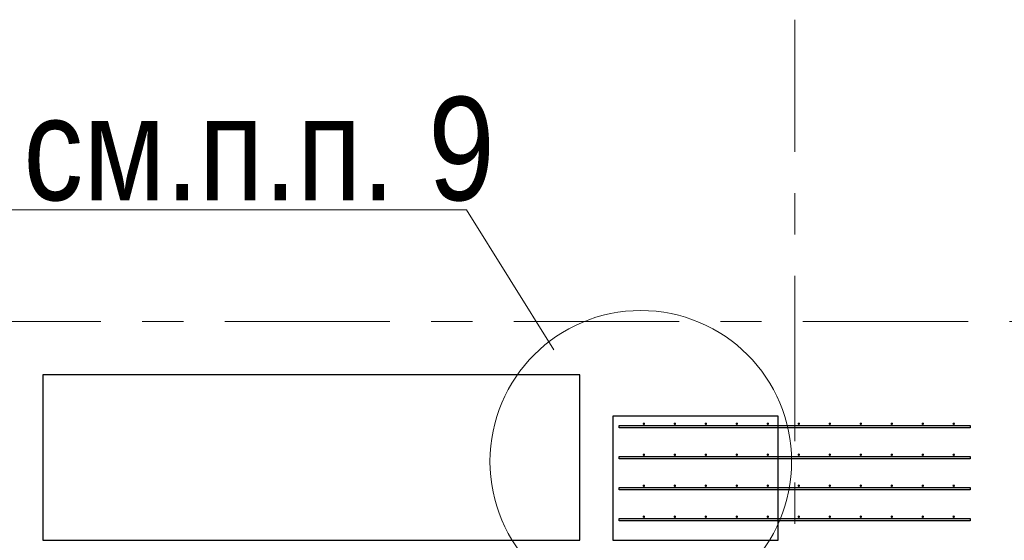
# Model space of a CAD drawing. Header units: metres. Extents: x -38 to 90, y -15 to 21.
# Tile 28 of 129: x 22.07 to 24.46, y 6.87 to 8.13. Entities that reach past the tile are written whole.
import ezdxf

# ---------------------------------------------------------------- set-up
doc = ezdxf.new("R2010")
doc.units = ezdxf.units.M
doc.linetypes.add('______11', pattern=[0.5, 0.4, -0.05, 0, -0.05])
doc.linetypes.add('______5', pattern=[1.1, 0.8, -0.1, 0.1, -0.1])
for name, color, linetype, lineweight in [('XR$2$Осевая линия (1)', 7, '______5', 13), ('XR$3$Арматурный каркас 01', 4, 'Continuous', 35), ('XR$3$Общий слой (1)_1', 7, 'Continuous', 13), ('XR$3$Перекрытие (1)', 7, 'Continuous', 35), ('XR$3$Фундамент (1)_1', 7, 'Continuous', 35)]:
    doc.layers.add(name, color=color, linetype=linetype, lineweight=lineweight)
doc.styles.add('ARIAL', font='arial.ttf')

msp = doc.modelspace()

# ---------------------------------------------------------------- hatches: boundary and pattern name
at = {"layer": 'XR$3$Арматурный каркас 01', "linetype": 'Continuous', "lineweight": 50, "transparency": 33554687}
for points in [[(23.588, 7.1522), (23.5878, 7.1534), (23.5871, 7.1544), (23.5861, 7.155), (23.585, 7.1552), (23.5839, 7.155), (23.5829, 7.1544), (23.5822, 7.1534), (23.582, 7.1522), (23.5822, 7.1511), (23.5829, 7.1501), (23.5839, 7.1495), (23.585, 7.1492), (23.5861, 7.1495), (23.5871, 7.1501), (23.5878, 7.1511)], [(23.663, 7.1522), (23.6628, 7.1534), (23.6621, 7.1544), (23.6611, 7.155), (23.66, 7.1552), (23.6589, 7.155), (23.6579, 7.1544), (23.6572, 7.1534), (23.657, 7.1522), (23.6572, 7.1511), (23.6579, 7.1501), (23.6589, 7.1495), (23.66, 7.1492), (23.6611, 7.1495), (23.6621, 7.1501), (23.6628, 7.1511)], [(23.738, 7.1522), (23.7378, 7.1534), (23.7371, 7.1544), (23.7361, 7.155), (23.735, 7.1552), (23.7339, 7.155), (23.7329, 7.1544), (23.7322, 7.1534), (23.732, 7.1522), (23.7322, 7.1511), (23.7329, 7.1501), (23.7339, 7.1495), (23.735, 7.1492), (23.7361, 7.1495), (23.7371, 7.1501), (23.7378, 7.1511)], [(23.813, 7.1522), (23.8128, 7.1534), (23.8121, 7.1544), (23.8111, 7.155), (23.81, 7.1552), (23.8089, 7.155), (23.8079, 7.1544), (23.8072, 7.1534), (23.807, 7.1522), (23.8072, 7.1511), (23.8079, 7.1501), (23.8089, 7.1495), (23.81, 7.1492), (23.8111, 7.1495), (23.8121, 7.1501), (23.8128, 7.1511)], [(23.888, 7.1522), (23.8878, 7.1534), (23.8871, 7.1544), (23.8861, 7.155), (23.885, 7.1552), (23.8839, 7.155), (23.8829, 7.1544), (23.8822, 7.1534), (23.882, 7.1522), (23.8822, 7.1511), (23.8829, 7.1501), (23.8839, 7.1495), (23.885, 7.1492), (23.8861, 7.1495), (23.8871, 7.1501), (23.8878, 7.1511)], [(23.963, 7.1522), (23.9628, 7.1534), (23.9621, 7.1544), (23.9611, 7.155), (23.96, 7.1552), (23.9589, 7.155), (23.9579, 7.1544), (23.9572, 7.1534), (23.957, 7.1522), (23.9572, 7.1511), (23.9579, 7.1501), (23.9589, 7.1495), (23.96, 7.1492), (23.9611, 7.1495), (23.9621, 7.1501), (23.9628, 7.1511)], [(24.038, 7.1522), (24.0378, 7.1534), (24.0371, 7.1544), (24.0361, 7.155), (24.035, 7.1552), (24.0339, 7.155), (24.0329, 7.1544), (24.0322, 7.1534), (24.032, 7.1522), (24.0322, 7.1511), (24.0329, 7.1501), (24.0339, 7.1495), (24.035, 7.1492), (24.0361, 7.1495), (24.0371, 7.1501), (24.0378, 7.1511)], [(24.113, 7.1522), (24.1128, 7.1534), (24.1121, 7.1544), (24.1111, 7.155), (24.11, 7.1552), (24.1089, 7.155), (24.1079, 7.1544), (24.1072, 7.1534), (24.107, 7.1522), (24.1072, 7.1511), (24.1079, 7.1501), (24.1089, 7.1495), (24.11, 7.1492), (24.1111, 7.1495), (24.1121, 7.1501), (24.1128, 7.1511)], [(24.188, 7.1522), (24.1878, 7.1534), (24.1871, 7.1544), (24.1861, 7.155), (24.185, 7.1552), (24.1839, 7.155), (24.1829, 7.1544), (24.1822, 7.1534), (24.182, 7.1522), (24.1822, 7.1511), (24.1829, 7.1501), (24.1839, 7.1495), (24.185, 7.1492), (24.1861, 7.1495), (24.1871, 7.1501), (24.1878, 7.1511)], [(24.263, 7.1522), (24.2628, 7.1534), (24.2621, 7.1544), (24.2611, 7.155), (24.26, 7.1552), (24.2589, 7.155), (24.2579, 7.1544), (24.2572, 7.1534), (24.257, 7.1522), (24.2572, 7.1511), (24.2579, 7.1501), (24.2589, 7.1495), (24.26, 7.1492), (24.2611, 7.1495), (24.2621, 7.1501), (24.2628, 7.1511)], [(24.338, 7.1522), (24.3378, 7.1534), (24.3371, 7.1544), (24.3361, 7.155), (24.335, 7.1552), (24.3339, 7.155), (24.3329, 7.1544), (24.3322, 7.1534), (24.332, 7.1522), (24.3322, 7.1511), (24.3329, 7.1501), (24.3339, 7.1495), (24.335, 7.1492), (24.3361, 7.1495), (24.3371, 7.1501), (24.3378, 7.1511)], [(23.588, 7.0772), (23.5878, 7.0784), (23.5871, 7.0794), (23.5861, 7.08), (23.585, 7.0802), (23.5839, 7.08), (23.5829, 7.0794), (23.5822, 7.0784), (23.582, 7.0772), (23.5822, 7.0761), (23.5829, 7.0751), (23.5839, 7.0745), (23.585, 7.0742), (23.5861, 7.0745), (23.5871, 7.0751), (23.5878, 7.0761)], [(23.663, 7.0772), (23.6628, 7.0784), (23.6621, 7.0794), (23.6611, 7.08), (23.66, 7.0802), (23.6589, 7.08), (23.6579, 7.0794), (23.6572, 7.0784), (23.657, 7.0772), (23.6572, 7.0761), (23.6579, 7.0751), (23.6589, 7.0745), (23.66, 7.0742), (23.6611, 7.0745), (23.6621, 7.0751), (23.6628, 7.0761)], [(23.738, 7.0772), (23.7378, 7.0784), (23.7371, 7.0794), (23.7361, 7.08), (23.735, 7.0802), (23.7339, 7.08), (23.7329, 7.0794), (23.7322, 7.0784), (23.732, 7.0772), (23.7322, 7.0761), (23.7329, 7.0751), (23.7339, 7.0745), (23.735, 7.0742), (23.7361, 7.0745), (23.7371, 7.0751), (23.7378, 7.0761)], [(23.813, 7.0772), (23.8128, 7.0784), (23.8121, 7.0794), (23.8111, 7.08), (23.81, 7.0802), (23.8089, 7.08), (23.8079, 7.0794), (23.8072, 7.0784), (23.807, 7.0772), (23.8072, 7.0761), (23.8079, 7.0751), (23.8089, 7.0745), (23.81, 7.0742), (23.8111, 7.0745), (23.8121, 7.0751), (23.8128, 7.0761)], [(23.888, 7.0772), (23.8878, 7.0784), (23.8871, 7.0794), (23.8861, 7.08), (23.885, 7.0802), (23.8839, 7.08), (23.8829, 7.0794), (23.8822, 7.0784), (23.882, 7.0772), (23.8822, 7.0761), (23.8829, 7.0751), (23.8839, 7.0745), (23.885, 7.0742), (23.8861, 7.0745), (23.8871, 7.0751), (23.8878, 7.0761)], [(23.963, 7.0772), (23.9628, 7.0784), (23.9621, 7.0794), (23.9611, 7.08), (23.96, 7.0802), (23.9589, 7.08), (23.9579, 7.0794), (23.9572, 7.0784), (23.957, 7.0772), (23.9572, 7.0761), (23.9579, 7.0751), (23.9589, 7.0745), (23.96, 7.0742), (23.9611, 7.0745), (23.9621, 7.0751), (23.9628, 7.0761)], [(24.038, 7.0772), (24.0378, 7.0784), (24.0371, 7.0794), (24.0361, 7.08), (24.035, 7.0802), (24.0339, 7.08), (24.0329, 7.0794), (24.0322, 7.0784), (24.032, 7.0772), (24.0322, 7.0761), (24.0329, 7.0751), (24.0339, 7.0745), (24.035, 7.0742), (24.0361, 7.0745), (24.0371, 7.0751), (24.0378, 7.0761)], [(24.113, 7.0772), (24.1128, 7.0784), (24.1121, 7.0794), (24.1111, 7.08), (24.11, 7.0802), (24.1089, 7.08), (24.1079, 7.0794), (24.1072, 7.0784), (24.107, 7.0772), (24.1072, 7.0761), (24.1079, 7.0751), (24.1089, 7.0745), (24.11, 7.0742), (24.1111, 7.0745), (24.1121, 7.0751), (24.1128, 7.0761)], [(24.188, 7.0772), (24.1878, 7.0784), (24.1871, 7.0794), (24.1861, 7.08), (24.185, 7.0802), (24.1839, 7.08), (24.1829, 7.0794), (24.1822, 7.0784), (24.182, 7.0772), (24.1822, 7.0761), (24.1829, 7.0751), (24.1839, 7.0745), (24.185, 7.0742), (24.1861, 7.0745), (24.1871, 7.0751), (24.1878, 7.0761)], [(24.263, 7.0772), (24.2628, 7.0784), (24.2621, 7.0794), (24.2611, 7.08), (24.26, 7.0802), (24.2589, 7.08), (24.2579, 7.0794), (24.2572, 7.0784), (24.257, 7.0772), (24.2572, 7.0761), (24.2579, 7.0751), (24.2589, 7.0745), (24.26, 7.0742), (24.2611, 7.0745), (24.2621, 7.0751), (24.2628, 7.0761)], [(24.338, 7.0772), (24.3378, 7.0784), (24.3371, 7.0794), (24.3361, 7.08), (24.335, 7.0802), (24.3339, 7.08), (24.3329, 7.0794), (24.3322, 7.0784), (24.332, 7.0772), (24.3322, 7.0761), (24.3329, 7.0751), (24.3339, 7.0745), (24.335, 7.0742), (24.3361, 7.0745), (24.3371, 7.0751), (24.3378, 7.0761)], [(23.588, 7.0022), (23.5878, 7.0034), (23.5871, 7.0044), (23.5861, 7.005), (23.585, 7.0052), (23.5839, 7.005), (23.5829, 7.0044), (23.5822, 7.0034), (23.582, 7.0022), (23.5822, 7.0011), (23.5829, 7.0001), (23.5839, 6.9995), (23.585, 6.9992), (23.5861, 6.9995), (23.5871, 7.0001), (23.5878, 7.0011)], [(23.663, 7.0022), (23.6628, 7.0034), (23.6621, 7.0044), (23.6611, 7.005), (23.66, 7.0052), (23.6589, 7.005), (23.6579, 7.0044), (23.6572, 7.0034), (23.657, 7.0022), (23.6572, 7.0011), (23.6579, 7.0001), (23.6589, 6.9995), (23.66, 6.9992), (23.6611, 6.9995), (23.6621, 7.0001), (23.6628, 7.0011)], [(23.738, 7.0022), (23.7378, 7.0034), (23.7371, 7.0044), (23.7361, 7.005), (23.735, 7.0052), (23.7339, 7.005), (23.7329, 7.0044), (23.7322, 7.0034), (23.732, 7.0022), (23.7322, 7.0011), (23.7329, 7.0001), (23.7339, 6.9995), (23.735, 6.9992), (23.7361, 6.9995), (23.7371, 7.0001), (23.7378, 7.0011)], [(23.813, 7.0022), (23.8128, 7.0034), (23.8121, 7.0044), (23.8111, 7.005), (23.81, 7.0052), (23.8089, 7.005), (23.8079, 7.0044), (23.8072, 7.0034), (23.807, 7.0022), (23.8072, 7.0011), (23.8079, 7.0001), (23.8089, 6.9995), (23.81, 6.9992), (23.8111, 6.9995), (23.8121, 7.0001), (23.8128, 7.0011)], [(23.888, 7.0022), (23.8878, 7.0034), (23.8871, 7.0044), (23.8861, 7.005), (23.885, 7.0052), (23.8839, 7.005), (23.8829, 7.0044), (23.8822, 7.0034), (23.882, 7.0022), (23.8822, 7.0011), (23.8829, 7.0001), (23.8839, 6.9995), (23.885, 6.9992), (23.8861, 6.9995), (23.8871, 7.0001), (23.8878, 7.0011)], [(23.963, 7.0022), (23.9628, 7.0034), (23.9621, 7.0044), (23.9611, 7.005), (23.96, 7.0052), (23.9589, 7.005), (23.9579, 7.0044), (23.9572, 7.0034), (23.957, 7.0022), (23.9572, 7.0011), (23.9579, 7.0001), (23.9589, 6.9995), (23.96, 6.9992), (23.9611, 6.9995), (23.9621, 7.0001), (23.9628, 7.0011)], [(24.038, 7.0022), (24.0378, 7.0034), (24.0371, 7.0044), (24.0361, 7.005), (24.035, 7.0052), (24.0339, 7.005), (24.0329, 7.0044), (24.0322, 7.0034), (24.032, 7.0022), (24.0322, 7.0011), (24.0329, 7.0001), (24.0339, 6.9995), (24.035, 6.9992), (24.0361, 6.9995), (24.0371, 7.0001), (24.0378, 7.0011)], [(24.113, 7.0022), (24.1128, 7.0034), (24.1121, 7.0044), (24.1111, 7.005), (24.11, 7.0052), (24.1089, 7.005), (24.1079, 7.0044), (24.1072, 7.0034), (24.107, 7.0022), (24.1072, 7.0011), (24.1079, 7.0001), (24.1089, 6.9995), (24.11, 6.9992), (24.1111, 6.9995), (24.1121, 7.0001), (24.1128, 7.0011)], [(24.188, 7.0022), (24.1878, 7.0034), (24.1871, 7.0044), (24.1861, 7.005), (24.185, 7.0052), (24.1839, 7.005), (24.1829, 7.0044), (24.1822, 7.0034), (24.182, 7.0022), (24.1822, 7.0011), (24.1829, 7.0001), (24.1839, 6.9995), (24.185, 6.9992), (24.1861, 6.9995), (24.1871, 7.0001), (24.1878, 7.0011)], [(24.263, 7.0022), (24.2628, 7.0034), (24.2621, 7.0044), (24.2611, 7.005), (24.26, 7.0052), (24.2589, 7.005), (24.2579, 7.0044), (24.2572, 7.0034), (24.257, 7.0022), (24.2572, 7.0011), (24.2579, 7.0001), (24.2589, 6.9995), (24.26, 6.9992), (24.2611, 6.9995), (24.2621, 7.0001), (24.2628, 7.0011)], [(24.338, 7.0022), (24.3378, 7.0034), (24.3371, 7.0044), (24.3361, 7.005), (24.335, 7.0052), (24.3339, 7.005), (24.3329, 7.0044), (24.3322, 7.0034), (24.332, 7.0022), (24.3322, 7.0011), (24.3329, 7.0001), (24.3339, 6.9995), (24.335, 6.9992), (24.3361, 6.9995), (24.3371, 7.0001), (24.3378, 7.0011)], [(23.588, 6.9272), (23.5878, 6.9284), (23.5871, 6.9294), (23.5861, 6.93), (23.585, 6.9302), (23.5839, 6.93), (23.5829, 6.9294), (23.5822, 6.9284), (23.582, 6.9272), (23.5822, 6.9261), (23.5829, 6.9251), (23.5839, 6.9245), (23.585, 6.9242), (23.5861, 6.9245), (23.5871, 6.9251), (23.5878, 6.9261)], [(23.663, 6.9272), (23.6628, 6.9284), (23.6621, 6.9294), (23.6611, 6.93), (23.66, 6.9302), (23.6589, 6.93), (23.6579, 6.9294), (23.6572, 6.9284), (23.657, 6.9272), (23.6572, 6.9261), (23.6579, 6.9251), (23.6589, 6.9245), (23.66, 6.9242), (23.6611, 6.9245), (23.6621, 6.9251), (23.6628, 6.9261)], [(23.738, 6.9272), (23.7378, 6.9284), (23.7371, 6.9294), (23.7361, 6.93), (23.735, 6.9302), (23.7339, 6.93), (23.7329, 6.9294), (23.7322, 6.9284), (23.732, 6.9272), (23.7322, 6.9261), (23.7329, 6.9251), (23.7339, 6.9245), (23.735, 6.9242), (23.7361, 6.9245), (23.7371, 6.9251), (23.7378, 6.9261)], [(23.813, 6.9272), (23.8128, 6.9284), (23.8121, 6.9294), (23.8111, 6.93), (23.81, 6.9302), (23.8089, 6.93), (23.8079, 6.9294), (23.8072, 6.9284), (23.807, 6.9272), (23.8072, 6.9261), (23.8079, 6.9251), (23.8089, 6.9245), (23.81, 6.9242), (23.8111, 6.9245), (23.8121, 6.9251), (23.8128, 6.9261)], [(23.888, 6.9272), (23.8878, 6.9284), (23.8871, 6.9294), (23.8861, 6.93), (23.885, 6.9302), (23.8839, 6.93), (23.8829, 6.9294), (23.8822, 6.9284), (23.882, 6.9272), (23.8822, 6.9261), (23.8829, 6.9251), (23.8839, 6.9245), (23.885, 6.9242), (23.8861, 6.9245), (23.8871, 6.9251), (23.8878, 6.9261)], [(23.963, 6.9272), (23.9628, 6.9284), (23.9621, 6.9294), (23.9611, 6.93), (23.96, 6.9302), (23.9589, 6.93), (23.9579, 6.9294), (23.9572, 6.9284), (23.957, 6.9272), (23.9572, 6.9261), (23.9579, 6.9251), (23.9589, 6.9245), (23.96, 6.9242), (23.9611, 6.9245), (23.9621, 6.9251), (23.9628, 6.9261)], [(24.038, 6.9272), (24.0378, 6.9284), (24.0371, 6.9294), (24.0361, 6.93), (24.035, 6.9302), (24.0339, 6.93), (24.0329, 6.9294), (24.0322, 6.9284), (24.032, 6.9272), (24.0322, 6.9261), (24.0329, 6.9251), (24.0339, 6.9245), (24.035, 6.9242), (24.0361, 6.9245), (24.0371, 6.9251), (24.0378, 6.9261)], [(24.113, 6.9272), (24.1128, 6.9284), (24.1121, 6.9294), (24.1111, 6.93), (24.11, 6.9302), (24.1089, 6.93), (24.1079, 6.9294), (24.1072, 6.9284), (24.107, 6.9272), (24.1072, 6.9261), (24.1079, 6.9251), (24.1089, 6.9245), (24.11, 6.9242), (24.1111, 6.9245), (24.1121, 6.9251), (24.1128, 6.9261)], [(24.188, 6.9272), (24.1878, 6.9284), (24.1871, 6.9294), (24.1861, 6.93), (24.185, 6.9302), (24.1839, 6.93), (24.1829, 6.9294), (24.1822, 6.9284), (24.182, 6.9272), (24.1822, 6.9261), (24.1829, 6.9251), (24.1839, 6.9245), (24.185, 6.9242), (24.1861, 6.9245), (24.1871, 6.9251), (24.1878, 6.9261)], [(24.263, 6.9272), (24.2628, 6.9284), (24.2621, 6.9294), (24.2611, 6.93), (24.26, 6.9302), (24.2589, 6.93), (24.2579, 6.9294), (24.2572, 6.9284), (24.257, 6.9272), (24.2572, 6.9261), (24.2579, 6.9251), (24.2589, 6.9245), (24.26, 6.9242), (24.2611, 6.9245), (24.2621, 6.9251), (24.2628, 6.9261)], [(24.338, 6.9272), (24.3378, 6.9284), (24.3371, 6.9294), (24.3361, 6.93), (24.335, 6.9302), (24.3339, 6.93), (24.3329, 6.9294), (24.3322, 6.9284), (24.332, 6.9272), (24.3322, 6.9261), (24.3329, 6.9251), (24.3339, 6.9245), (24.335, 6.9242), (24.3361, 6.9245), (24.3371, 6.9251), (24.3378, 6.9261)]]:
    msp.add_hatch(color=2, dxfattribs=at).paths.add_polyline_path(points)

# ---------------------------------------------------------------- linework, layer by layer
at = {"layer": 'XR$2$Осевая линия (1)', "color": 253, "linetype": '______11', "lineweight": 13, "true_color": 0xa0a0a0, "transparency": 33554687}
for p, q in [((23.95, -3.39), (23.95, 8.13)), ((-2.63, 7.4), (62.6, 7.4))]:
    msp.add_line(p, q, dxfattribs=at)
at = {"layer": 'XR$3$Арматурный каркас 01', "color": 2, "linetype": 'Continuous', "lineweight": 25, "transparency": 33554687}
for points in [[(23.525, 7.1482), (24.375, 7.1482), (24.375, 7.1422), (23.525, 7.1422), (23.525, 7.1482)], [(23.525, 7.1482), (24.375, 7.1482), (24.375, 7.1422), (23.525, 7.1422), (23.525, 7.1482)], [(23.525, 7.0732), (24.375, 7.0732), (24.375, 7.0672), (23.525, 7.0672), (23.525, 7.0732)], [(23.525, 7.0732), (24.375, 7.0732), (24.375, 7.0672), (23.525, 7.0672), (23.525, 7.0732)], [(23.525, 6.9982), (24.375, 6.9982), (24.375, 6.9922), (23.525, 6.9922), (23.525, 6.9982)], [(23.525, 6.9982), (24.375, 6.9982), (24.375, 6.9922), (23.525, 6.9922), (23.525, 6.9982)], [(23.525, 6.9232), (24.375, 6.9232), (24.375, 6.9172), (23.525, 6.9172), (23.525, 6.9232)], [(23.525, 6.9232), (24.375, 6.9232), (24.375, 6.9172), (23.525, 6.9172), (23.525, 6.9232)]]:
    msp.add_lwpolyline(points, dxfattribs=at)
at = {"layer": 'XR$3$Общий слой (1)_1', "color": 7, "linetype": 'Continuous', "lineweight": 13, "transparency": 33554687}
msp.add_lwpolyline([(23.3667, 7.3311), (23.1552, 7.6697), (22.0152, 7.6697)], dxfattribs=at)
msp.add_circle((23.5774, 7.061), 0.3652, dxfattribs=at)
at = {"layer": 'XR$3$Перекрытие (1)', "color": 7, "linetype": 'Continuous', "lineweight": 25, "transparency": 33554687}
for p, q in [((22.13, 7.2702), (22.13, 6.8702)), ((23.43, 7.2702), (22.13, 7.2702)), ((23.43, 6.8702), (23.43, 7.2702)), ((23.51, 7.1702), (23.51, 6.8702)), ((23.91, 7.1702), (23.51, 7.1702)), ((23.91, 6.8702), (23.91, 7.1702)), ((22.13, 6.8702), (23.43, 6.8702)), ((23.51, 6.8702), (23.91, 6.8702))]:
    msp.add_line(p, q, dxfattribs=at)

# ---------------------------------------------------------------- texts
at = {"layer": 'XR$3$Фундамент (1)_1', "color": 7, "linetype": 'Continuous', "lineweight": 13, "transparency": 33554687, "insert": (22.0825, 7.8164), "char_height": 0.25, "width": 1.482417, "attachment_point": 4, "style": 'ARIAL'}
msp.add_mtext('\\W0.83;см.п.п. 9', dxfattribs=at)

doc.saveas('drawing.dxf')
